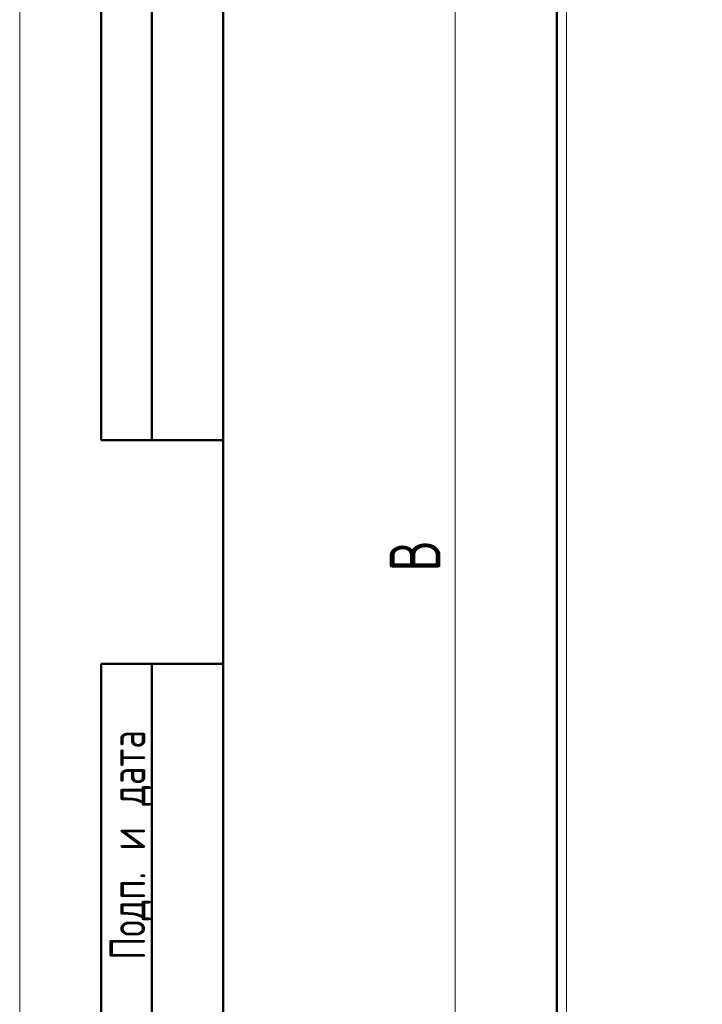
# Model space of a CAD drawing. Header units: millimetres. Extents: x 0 to 420, y 0 to 297.
# Tile 2 of 9: x 0 to 67, y 117 to 213. Entities that reach past the tile are written whole.
import ezdxf

# ---------------------------------------------------------------- set-up
doc = ezdxf.new("R2010")
doc.units = ezdxf.units.MM
doc.styles.add('SLDTEXTSTYLE0', font='TXT', dxfattribs={"width": 0.7, "bigfont": 'bigfont'})
doc.styles.add('SLDTEXTSTYLE1', font='TXT', dxfattribs={"width": 0.7})
doc.dimstyles.new('SLDDIMSTYLE0', dxfattribs={"dimtxt": 5, "dimasz": 5, "dimexe": 0, "dimexo": 0.0625, "dimgap": 1.25, "dimtad": 2, "dimdec": 1, "dimlfac": 2.5, "dimrnd": 1e-09, "dimzin": 12, "dimdsep": 46, "dimtxsty": 'SLDTEXTSTYLE1', "dimsah": 1, "dimcen": 0.09, "dimadec": 0, "dimazin": 3, "dimtfac": 1, "dimtdec": 3, "dimtofl": 0, "dimtmove": 0, "dimatfit": 3, "dimfxl": 0, "dimfrac": 2, "dimtolj": 1, "dimtzin": 12, "dimarcsym": 0})

# ---------------------------------------------------------------- blocks, each defined once
blk = doc.blocks.new('_D')
at = {"color": 7, "linetype": 'Continuous', "lineweight": 0}
for p, q in [((67.1, 244.507), (41.81, 244.507)), ((42.81, 244.507), (42.81, 76.836)), ((67.1, 76.836), (41.81, 76.836))]:
    blk.add_line(p, q, dxfattribs=at)
at = {"color": 7, "linetype": 'Continuous', "lineweight": 18}
for points in [[(42.81, 244.507), (42.04, 239.507), (43.579, 239.507)], [(42.81, 76.836), (43.579, 81.836), (42.04, 81.836)]]:
    blk.add_solid(points, dxfattribs=at)
at = {"color": 7, "linetype": 'Continuous', "lineweight": 18, "insert": (36.364, 159.07), "char_height": 5, "attachment_point": 1, "rotation": 90, "style": 'SLDTEXTSTYLE0'}
blk.add_mtext('В', dxfattribs=at)

msp = doc.modelspace()

# ---------------------------------------------------------------- linework, layer by layer
at = {"color": 7, "linetype": 'Continuous', "lineweight": 18}
msp.add_line((0, 297), (0, 0), dxfattribs=at)
at = {"color": 7, "linetype": 'Continuous', "lineweight": 50}
for p, q in [((8, 172), (8, 292)), ((8, 172), (8, 292)), ((13, 172), (13, 292)), ((13, 172), (13, 292)), ((20, 292), (20, 5)), ((20, 292), (20, 5)), ((52.81, 229.027), (52.81, 91.827)), ((8, 172), (20, 172)), ((8, 5), (8, 150)), ((8, 150), (20, 150)), ((13, 5), (13, 150))]:
    msp.add_line(p, q, dxfattribs=at)
at = {"color": 9, "linetype": 'Continuous', "lineweight": 18}
msp.add_line((53.77, 92.787), (53.77, 228.067), dxfattribs=at)

# ---------------------------------------------------------------- texts
at = {"color": 7, "linetype": 'Continuous', "lineweight": 0, "insert": (8.848, 132.176), "char_height": 3.5, "attachment_point": 2, "rotation": 90, "style": 'SLDTEXTSTYLE0'}
msp.add_mtext('Подп. и дата', dxfattribs=at)

# ---------------------------------------------------------------- dimensions: what is measured, and where the dimension line sits
at = {"color": 7, "linetype": 'Continuous', "lineweight": 18}
dim = msp.add_linear_dim(base=(42.81, 76.836), p1=(67.11, 244.507), p2=(67.11, 76.836), angle=90, text='В', dimstyle='SLDDIMSTYLE0', dxfattribs=at)
dim.commit()
dim.dimension.update_dxf_attribs({"geometry": '_D', "text_midpoint": (42.81, 160.671), "dimtype": 160})

doc.saveas('drawing.dxf')
